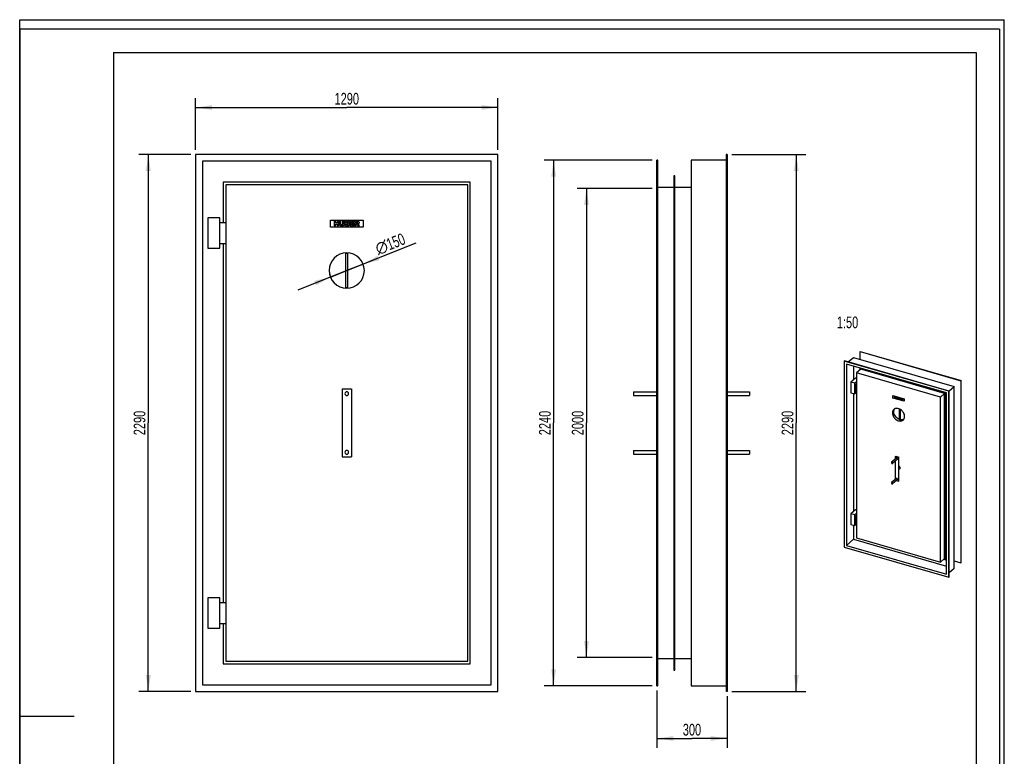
# Model space of a CAD drawing. Header units: millimetres. Extents: x 0 to 4200, y 0 to 5940.
# Tile 2 of 2: x 0 to 4200, y 2800 to 5940. Entities that reach past the tile are written whole.
import ezdxf

# ---------------------------------------------------------------- set-up
doc = ezdxf.new("R2010")
doc.units = ezdxf.units.MM
doc.header["$LTSCALE"] = 387.2
doc.layers.get('0').update_dxf_attribs({"linetype": 'CONTINUOUS'})
for name, color, linetype in [('005_AXIS', 7, 'CONTINUOUS'), ('007_CURVES', 7, 'CONTINUOUS'), ('050_DIMENSIONING', 7, 'CONTINUOUS'), ('053_NOTES', 7, 'CONTINUOUS')]:
    doc.layers.add(name, color=color, linetype=linetype)
doc.styles.get("Standard").update_dxf_attribs({"font": 'txt', "width": 0.7})
doc.styles.add('TEXTSTYLE_4', font='gdt')
doc.dimstyles.new('DIMSTYLE_1', dxfattribs={"dimtxt": 50, "dimasz": 70, "dimexe": 2, "dimexo": 1, "dimtad": 1, "dimdec": 1, "dimtxsty": 'Standard', "dimblk": '_FILLED', "dimblk1": '_FILLED', "dimblk2": '_FILLED', "dimcen": 0.09, "dimadec": 1, "dimazin": 2, "dimtp": 1.2, "dimtm": 1.2, "dimtfac": 1, "dimtdec": 1, "dimtofl": 0, "dimtmove": 0, "dimatfit": 3, "dimldrblk": '_FILLED', "dimfxl": 1, "dimtolj": 1, "dimarcsym": 0})
doc.dimstyles.new('DIMSTYLE_2', dxfattribs={"dimtxt": 50, "dimasz": 70, "dimexe": 2, "dimexo": 1, "dimtad": 1, "dimdec": 1, "dimtxsty": 'Standard', "dimblk": '_FILLED', "dimblk1": '_FILLED', "dimblk2": '_FILLED', "dimcen": 0.09, "dimadec": 1, "dimazin": 2, "dimtp": 2, "dimtm": 2, "dimtfac": 1, "dimtdec": 1, "dimtofl": 0, "dimtmove": 0, "dimatfit": 3, "dimldrblk": '_FILLED', "dimfxl": 1, "dimtolj": 1, "dimarcsym": 0})
doc.dimstyles.new('DIMSTYLE_3', dxfattribs={"dimtxt": 50, "dimasz": 70, "dimexe": 2, "dimexo": 1, "dimtad": 1, "dimdec": 1, "dimtxsty": 'Standard', "dimblk": '_FILLED', "dimblk1": '_FILLED', "dimblk2": '_FILLED', "dimcen": 0.09, "dimadec": 1, "dimazin": 2, "dimtp": 0.5, "dimtm": 0.5, "dimtfac": 1, "dimtdec": 1, "dimtofl": 0, "dimtmove": 0, "dimatfit": 3, "dimldrblk": '_FILLED', "dimfxl": 1, "dimtolj": 1, "dimarcsym": 0})
doc.dimstyles.new('DIMSTYLE_9', dxfattribs={"dimtxt": 50, "dimasz": 70, "dimexe": 2, "dimexo": 1, "dimtad": 1, "dimdec": 1, "dimtxsty": 'Standard', "dimblk": '_FILLED', "dimblk1": '_FILLED', "dimblk2": '_FILLED', "dimcen": 0.09, "dimadec": 1, "dimazin": 2, "dimtp": 0.5, "dimtm": 0.5, "dimtfac": 1, "dimtdec": 1, "dimtmove": 0, "dimatfit": 2, "dimldrblk": '_FILLED', "dimfxl": 1, "dimtolj": 1, "dimarcsym": 0})

# ---------------------------------------------------------------- blocks, each defined once
blk = doc.blocks.new('_FILLED')
at = {"color": 0, "linetype": 'ByBlock'}
blk.add_solid([(0, 0), (-1, 0.143), (-1, -0.143)], dxfattribs=at)
blk = doc.blocks.new('*D2')
at = {"layer": '050_DIMENSIONING', "color": 2, "linetype": 'Continuous', "transparency": 16777216}
for p, q in [((750.2, 5385.6), (750.2, 5605.6)), ((2040.2, 5385.6), (2040.2, 5605.6)), ((750.2, 5565.6), (1395.2, 5565.6)), ((2040.2, 5565.6), (1395.2, 5565.6))]:
    blk.add_line(p, q, dxfattribs=at)
at = {"layer": '050_DIMENSIONING', "color": 2, "linetype": 'Continuous', "transparency": 16777216, "xscale": 70, "yscale": 70, "zscale": 70, "rotation": 180}
blk.add_blockref('_FILLED', (750.2, 5565.6), dxfattribs=at)
at = {"layer": '050_DIMENSIONING', "color": 2, "linetype": 'Continuous', "transparency": 16777216, "xscale": 70, "yscale": 70, "zscale": 70}
blk.add_blockref('_FILLED', (2040.2, 5565.6), dxfattribs=at)
at = {"layer": '050_DIMENSIONING', "color": 2, "linetype": 'Continuous', "transparency": 16777216, "insert": (1395.2, 5628.1), "char_height": 50, "width": 219.643, "attachment_point": 2, "line_spacing_factor": 0.9}
blk.add_mtext('1290', dxfattribs=at)
blk = doc.blocks.new('*D3')
at = {"layer": '050_DIMENSIONING', "color": 2, "linetype": 'Continuous', "transparency": 16777216}
for p, q in [((730.2, 5365.6), (508.7, 5365.6)), ((548.7, 5365.6), (548.7, 4220.6)), ((548.7, 3075.6), (548.7, 4220.6)), ((730.2, 3075.6), (508.7, 3075.6))]:
    blk.add_line(p, q, dxfattribs=at)
at = {"layer": '050_DIMENSIONING', "color": 2, "linetype": 'Continuous', "transparency": 16777216, "xscale": 70, "yscale": 70, "zscale": 70}
for p, rotation in [((548.7, 5365.6), 90), ((548.7, 3075.6), 270)]:
    blk.add_blockref('_FILLED', p, dxfattribs=dict(at, rotation=rotation))
at = {"layer": '050_DIMENSIONING', "color": 2, "linetype": 'Continuous', "transparency": 16777216, "insert": (486.2, 4220.6), "char_height": 50, "width": 235.714, "attachment_point": 2, "rotation": 90, "line_spacing_factor": 0.9}
blk.add_mtext('2290', dxfattribs=at)
blk = doc.blocks.new('*D8')
at = {"layer": '050_DIMENSIONING', "color": 2, "linetype": 'Continuous', "transparency": 16777216}
for p, q in [((2697.7, 5220.6), (2377.7, 5220.6)), ((2417.7, 5220.6), (2417.7, 4220.6)), ((2417.7, 3220.6), (2417.7, 4220.6)), ((2697.7, 3220.6), (2377.7, 3220.6))]:
    blk.add_line(p, q, dxfattribs=at)
at = {"layer": '050_DIMENSIONING', "color": 2, "linetype": 'Continuous', "transparency": 16777216, "xscale": 70, "yscale": 70, "zscale": 70}
for p, rotation in [((2417.7, 5220.6), 90), ((2417.7, 3220.6), 270)]:
    blk.add_blockref('_FILLED', p, dxfattribs=dict(at, rotation=rotation))
at = {"layer": '050_DIMENSIONING', "color": 2, "linetype": 'Continuous', "transparency": 16777216, "insert": (2355.2, 4220.6), "char_height": 50, "width": 235.714, "attachment_point": 2, "rotation": 90, "line_spacing_factor": 0.9}
blk.add_mtext('2000', dxfattribs=at)
blk = doc.blocks.new('*D9')
at = {"layer": '050_DIMENSIONING', "color": 2, "linetype": 'Continuous', "transparency": 16777216}
for p, q in [((2717.7, 3080.6), (2717.7, 2835.6)), ((3017.7, 3055.6), (3017.7, 2835.6)), ((2717.7, 2875.6), (2867.7, 2875.6)), ((3017.7, 2875.6), (2867.7, 2875.6))]:
    blk.add_line(p, q, dxfattribs=at)
at = {"layer": '050_DIMENSIONING', "color": 2, "linetype": 'Continuous', "transparency": 16777216, "xscale": 70, "yscale": 70, "zscale": 70, "rotation": 180}
blk.add_blockref('_FILLED', (2717.7, 2875.6), dxfattribs=at)
at = {"layer": '050_DIMENSIONING', "color": 2, "linetype": 'Continuous', "transparency": 16777216, "xscale": 70, "yscale": 70, "zscale": 70}
blk.add_blockref('_FILLED', (3017.7, 2875.6), dxfattribs=at)
at = {"layer": '050_DIMENSIONING', "color": 2, "linetype": 'Continuous', "transparency": 16777216, "insert": (2867.7, 2938.1), "char_height": 50, "width": 171.429, "attachment_point": 2, "line_spacing_factor": 0.9}
blk.add_mtext('300', dxfattribs=at)
blk = doc.blocks.new('*D19')
at = {"layer": '050_DIMENSIONING', "color": 2, "linetype": 'Continuous', "transparency": 16777216}
for p, q in [((1395.2, 4870.6), (1691.8, 4988.6)), ((1464.9, 4898.3), (1395.2, 4870.6)), ((1464.9, 4898.3), (1464.9, 4898.3)), ((1395.2, 4870.6), (1186.1, 4787.5)), ((1325.5, 4842.9), (1395.2, 4870.6)), ((1325.5, 4842.9), (1325.5, 4842.9))]:
    blk.add_line(p, q, dxfattribs=at)
at = {"layer": '050_DIMENSIONING', "color": 2, "linetype": 'Continuous', "transparency": 16777216, "xscale": 70, "yscale": 70, "zscale": 70}
for p, rotation in [((1464.9, 4898.3), 201.6756412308), ((1325.5, 4842.9), 21.6763247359)]:
    blk.add_blockref('_FILLED', p, dxfattribs=dict(at, rotation=rotation))
at = {"layer": '050_DIMENSIONING', "color": 2, "linetype": 'Continuous', "transparency": 16777216, "insert": (1510.5, 4983.8), "char_height": 50, "width": 255.357, "attachment_point": 1, "rotation": 21.6773, "line_spacing_factor": 0.9, "style": 'TEXTSTYLE_4'}
blk.add_mtext('{\\fgdt;n}\\ftxt;{\\W0.7;150}', dxfattribs=at)
blk = doc.blocks.new('*D20')
at = {"layer": '050_DIMENSIONING', "color": 2, "linetype": 'Continuous', "transparency": 16777216}
for p, q in [((2697.7, 5340.6), (2237.7, 5340.6)), ((2277.7, 5340.6), (2277.7, 4220.6)), ((2277.7, 3100.6), (2277.7, 4220.6)), ((2697.7, 3100.6), (2237.7, 3100.6))]:
    blk.add_line(p, q, dxfattribs=at)
at = {"layer": '050_DIMENSIONING', "color": 2, "linetype": 'Continuous', "transparency": 16777216, "xscale": 70, "yscale": 70, "zscale": 70}
for p, rotation in [((2277.7, 5340.6), 90), ((2277.7, 3100.6), 270)]:
    blk.add_blockref('_FILLED', p, dxfattribs=dict(at, rotation=rotation))
at = {"layer": '050_DIMENSIONING', "color": 2, "linetype": 'Continuous', "transparency": 16777216, "insert": (2215.2, 4220.6), "char_height": 50, "width": 235.714, "attachment_point": 2, "rotation": 90, "line_spacing_factor": 0.9}
blk.add_mtext('2240', dxfattribs=at)
blk = doc.blocks.new('*D21')
at = {"layer": '050_DIMENSIONING', "color": 2, "linetype": 'Continuous', "transparency": 16777216}
for p, q in [((3037.7, 5365.6), (3352.7, 5365.6)), ((3312.7, 5365.6), (3312.7, 4220.6)), ((3312.7, 3075.6), (3312.7, 4220.6)), ((3037.7, 3075.6), (3352.7, 3075.6))]:
    blk.add_line(p, q, dxfattribs=at)
at = {"layer": '050_DIMENSIONING', "color": 2, "linetype": 'Continuous', "transparency": 16777216, "xscale": 70, "yscale": 70, "zscale": 70}
for p, rotation in [((3312.7, 5365.6), 90), ((3312.7, 3075.6), 270)]:
    blk.add_blockref('_FILLED', p, dxfattribs=dict(at, rotation=rotation))
at = {"layer": '050_DIMENSIONING', "color": 2, "linetype": 'Continuous', "transparency": 16777216, "insert": (3250.2, 4220.6), "char_height": 50, "width": 235.714, "attachment_point": 2, "rotation": 90, "line_spacing_factor": 0.9}
blk.add_mtext('2290', dxfattribs=at)

msp = doc.modelspace()

# ---------------------------------------------------------------- linework, layer by layer
at = {"color": 7, "linetype": 'Continuous'}
for p, q in [((0, 5940), (4200, 5940)), ((0, 0), (0, 5940)), ((0, 5940), (4200, 5940)), ((0, 0), (0, 5940)), ((4200, 0), (4200, 5940)), ((4200, 0), (4200, 5940)), ((750.16, 5365.65), (750.16, 3075.65)), ((2040.16, 5365.65), (750.16, 5365.65)), ((779.16, 5336.65), (779.16, 3104.65)), ((2011.16, 5336.65), (779.16, 5336.65)), ((2011.16, 3104.65), (2011.16, 5336.65)), ((2040.16, 3075.65), (2040.16, 5365.65)), ((2717.67, 3100.65), (2717.67, 5340.65)), ((2721.67, 5340.65), (2717.67, 5340.65)), ((2721.67, 3100.65), (2721.67, 5340.65)), ((3013.67, 5340.65), (2863.67, 5340.65)), ((2863.67, 5340.65), (2863.67, 3100.65)), ((3017.67, 5365.65), (3013.67, 5365.65)), ((3013.67, 5365.65), (3013.67, 3075.65)), ((3017.67, 5365.65), (3017.67, 3075.65)), ((2794.67, 5274.65), (2790.67, 5274.65)), ((2790.67, 5274.65), (2790.67, 3166.65)), ((2794.67, 3166.65), (2794.67, 5274.65)), ((868.16, 5247.65), (868.16, 5075.65)), ((1922.16, 5247.65), (868.16, 5247.65)), ((879.16, 5236.65), (879.16, 3204.65)), ((1911.16, 5236.65), (879.16, 5236.65)), ((1911.16, 3204.65), (1911.16, 5236.65)), ((1922.16, 3193.65), (1922.16, 5247.65)), ((2790.67, 5224.65), (2721.67, 5224.65)), ((2863.67, 5224.65), (2794.67, 5224.65)), ((803.16, 5095.65), (803.16, 4965.65)), ((853.16, 5095.65), (803.16, 5095.65)), ((853.16, 4965.65), (853.16, 5095.65)), ((853.16, 5075.65), (879.16, 5075.65)), ((803.16, 4965.65), (853.16, 4965.65)), ((853.16, 4985.65), (879.16, 4985.65)), ((868.16, 4985.65), (868.16, 3455.65)), ((1400.16, 4943.15), (1390.16, 4943.15)), ((1390.16, 4943.15), (1390.16, 4798.15)), ((1400.16, 4798.15), (1400.16, 4943.15)), ((1390.16, 4798.15), (1400.16, 4798.15)), ((3534.1, 4480.93), (3556.6, 4500.41)), ((3556.6, 4500.41), (3986.15, 4376.41)), ((3585, 4525.01), (3585.8, 4525.7)), ((3585, 4492.22), (3585, 4525.01)), ((3585, 4525.01), (4014.55, 4401.01)), ((3585.8, 4525.7), (4015.35, 4401.7)), ((3517.14, 4484.9), (3517.94, 4485.59)), ((3517.14, 4484.9), (3517.14, 3691.62)), ((3964.01, 4355.9), (3517.14, 4484.9)), ((3964.81, 4356.59), (3517.94, 4485.59)), ((3953.97, 4348.75), (3527.19, 4471.95)), ((3527.19, 4471.95), (3527.19, 3698.77)), ((3557.19, 4463.29), (3557.19, 4404.85)), ((3584.72, 4455.35), (3584.02, 4454.74)), ((3584.02, 4454.74), (3584.02, 4446.53)), ((3949.14, 4349.34), (3584.02, 4454.74)), ((3565.5, 4412.05), (3545.5, 4394.73)), ((3570.03, 4410.74), (3565.5, 4412.05)), ((3587.83, 4449.83), (3570.03, 4434.41)), ((3570.03, 4434.41), (3570.03, 3730.51)), ((3927.53, 4331.21), (3570.03, 4434.41)), ((3945.33, 4346.63), (3587.83, 4449.83)), ((3545.5, 4394.73), (3545.5, 4349.7)), ((3562.82, 4389.73), (3545.5, 4394.73)), ((3570.03, 4395.97), (3562.82, 4389.73)), ((3562.82, 4344.7), (3562.82, 4389.73)), ((3570.03, 4389.04), (3563.82, 4383.67)), ((3563.82, 4383.67), (3563.82, 4352.49)), ((3563.82, 4383.67), (3570.03, 4381.88)), ((3963.65, 4356.93), (3986.15, 4376.41)), ((3986.15, 3600.46), (3986.15, 4376.41)), ((4014.55, 4401.01), (4015.35, 4401.7)), ((4014.55, 4401.01), (4014.55, 3625.05)), ((4015.35, 3625.74), (4015.35, 4401.7)), ((1375.16, 4365.65), (1415.16, 4365.65)), ((1375.16, 4365.65), (1375.16, 4075.65)), ((1415.16, 4365.65), (1415.16, 4075.65)), ((3545.5, 4349.7), (3562.82, 4344.7)), ((3557.19, 4346.32), (3557.19, 3843.67)), ((3569.82, 4350.76), (3562.82, 4344.7)), ((3563.82, 4352.49), (3570.03, 4350.7)), ((3945.33, 4346.63), (3927.53, 4331.21)), ((3927.53, 3627.31), (3927.53, 4331.21)), ((3945.33, 3642.72), (3945.33, 4346.63)), ((3949.84, 4349.95), (3949.14, 4349.34)), ((3949.14, 3637.81), (3949.14, 4349.34)), ((3953.14, 3641.28), (3953.14, 4348.99)), ((3953.97, 3575.57), (3953.97, 4348.75)), ((3964.01, 4355.9), (3964.81, 4356.59)), ((3964.01, 3562.62), (3964.01, 4355.9)), ((3964.81, 3563.31), (3964.81, 4356.59)), ((3752.05, 4280.86), (3752.05, 4235.74)), ((3755.51, 4234.74), (3755.51, 4279.18)), ((3756.51, 4235.61), (3756.51, 4278.6)), ((3752.05, 4235.74), (3755.51, 4234.74)), ((3756.51, 4235.61), (3755.51, 4234.74)), ((1375.16, 4075.65), (1415.16, 4075.65)), ((3736.65, 4078.59), (3734.65, 4076.86)), ((3734.65, 4076.86), (3734.65, 4066.16)), ((3734.65, 4076.86), (3748.51, 4072.86)), ((3736.65, 4078.59), (3750.51, 4074.59)), ((3750.51, 4074.59), (3748.51, 4072.86)), ((3750.51, 4024.36), (3750.51, 4074.59)), ((3734.65, 4057.69), (3734.65, 3979.56)), ((3748.51, 4072.86), (3748.51, 3972.4)), ((3750.51, 3974.13), (3750.51, 4024.36)), ((3739.24, 3975.07), (3748.51, 3972.4)), ((3748.51, 3972.4), (3750.51, 3974.13)), ((3565.5, 3850.87), (3545.5, 3833.55)), ((3545.5, 3833.55), (3545.5, 3788.51)), ((3562.82, 3828.55), (3545.5, 3833.55)), ((3570.03, 3834.79), (3562.82, 3828.55)), ((3562.82, 3783.51), (3562.82, 3828.55)), ((3570.03, 3827.86), (3563.82, 3822.48)), ((3563.82, 3822.48), (3563.82, 3791.31)), ((3563.82, 3822.48), (3570.03, 3820.69)), ((3570.03, 3849.56), (3565.5, 3850.87)), ((3545.5, 3788.51), (3562.82, 3783.51)), ((3557.19, 3785.14), (3557.19, 3724.75)), ((3569.82, 3789.57), (3562.82, 3783.51)), ((3563.82, 3791.31), (3570.03, 3789.51)), ((3527.19, 3698.77), (3557.19, 3724.75)), ((3527.19, 3698.77), (3953.97, 3575.57)), ((3557.19, 3724.75), (3953.97, 3610.21)), ((3570.03, 3730.51), (3927.53, 3627.31)), ((3517.14, 3691.62), (3964.01, 3562.62)), ((3945.33, 3642.72), (3927.53, 3627.31)), ((3942.03, 3639.87), (3949.14, 3637.81)), ((3953.14, 3641.28), (3949.14, 3637.81)), ((3986.15, 3633.25), (4014.55, 3625.05)), ((4015.35, 3625.74), (4014.55, 3625.05)), ((3986.15, 3600.46), (3964.81, 3581.97)), ((3964.01, 3562.62), (3964.81, 3563.31)), ((803.16, 3475.65), (803.16, 3345.65)), ((853.16, 3475.65), (803.16, 3475.65)), ((853.16, 3345.65), (853.16, 3475.65)), ((853.16, 3455.65), (879.16, 3455.65)), ((853.16, 3365.65), (879.16, 3365.65)), ((868.16, 3365.65), (868.16, 3193.65)), ((803.16, 3345.65), (853.16, 3345.65)), ((868.16, 3193.65), (1922.16, 3193.65)), ((879.16, 3204.65), (1911.16, 3204.65)), ((2721.67, 3216.65), (2790.67, 3216.65)), ((2794.67, 3216.65), (2863.67, 3216.65)), ((2790.67, 3166.65), (2794.67, 3166.65)), ((750.16, 3075.65), (2040.16, 3075.65)), ((779.16, 3104.65), (2011.16, 3104.65)), ((2717.67, 3100.65), (2721.67, 3100.65)), ((2863.67, 3100.65), (3013.67, 3100.65)), ((3017.67, 3075.65), (3013.67, 3075.65))]:
    msp.add_line(p, q, dxfattribs=at)
at = {"color": 3, "linetype": 'Continuous'}
for p, q in [((0, 5900), (0, 2970)), ((4180, 5900), (0, 5900)), ((4180, 5900), (4180, 0)), ((0, 2970), (0, 0)), ((0, 2970), (232, 2970))]:
    msp.add_line(p, q, dxfattribs=at)
at = {"color": 5, "linetype": 'Continuous'}
for p, q in [((400, 5800), (4080, 5800)), ((400, 5800), (400, 100)), ((4080, 5800), (4080, 100))]:
    msp.add_line(p, q, dxfattribs=at)
at = {"layer": '005_AXIS', "color": 7, "linetype": 'Continuous'}
for p, q in [((2617.67, 4353.65), (2617.67, 4345.65)), ((2617.67, 4353.65), (2717.67, 4353.65)), ((2617.67, 4345.65), (2617.67, 4337.65)), ((2617.67, 4337.65), (2717.67, 4337.65)), ((3017.67, 4353.65), (3112.67, 4353.65)), ((3017.67, 4337.65), (3112.67, 4337.65)), ((3112.67, 4353.65), (3112.67, 4345.65)), ((3112.67, 4345.65), (3112.67, 4337.65)), ((2617.67, 4103.65), (2617.67, 4095.65)), ((2617.67, 4103.65), (2717.67, 4103.65)), ((2617.67, 4095.65), (2617.67, 4087.65)), ((2617.67, 4087.65), (2717.67, 4087.65)), ((3017.67, 4103.65), (3112.67, 4103.65)), ((3017.67, 4087.65), (3112.67, 4087.65)), ((3112.67, 4103.65), (3112.67, 4095.65)), ((3112.67, 4095.65), (3112.67, 4087.65)), ((3739.48, 4070.35), (3719.48, 4053.03)), ((3743.67, 4065.51), (3723.67, 4048.19)), ((3754.01, 4024.81), (3750.51, 4021.78)), ((3739.48, 3983.74), (3719.48, 3966.42)), ((3743.67, 3978.91), (3723.67, 3961.59))]:
    msp.add_line(p, q, dxfattribs=at)
for centre, radius, start, end in [((1395.16, 4870.65), 75, 0, 180), ((1395.16, 4870.65), 75, 180, 360), ((1395.16, 4345.65), 8, 0, 180), ((1395.16, 4345.65), 8, 180, 360), ((1395.16, 4095.65), 8, 0, 180), ((1395.16, 4095.65), 8, 180, 360)]:
    msp.add_arc(centre, radius, start, end, dxfattribs=at)
for points, knots in [([(3729.14, 4278.71), (3728.12, 4277.83), (3726.28, 4275.8), (3724.27, 4272.14), (3723.05, 4267.98), (3722.8, 4265.03), (3722.8, 4263.53)], [0, 0, 0, 0, 0.2374169, 0.4804567, 0.7336977, 1, 1, 1, 1]), ([(3722.8, 4263.53), (3722.8, 4260.8), (3723.69, 4255.13), (3726.58, 4248.51), (3729.86, 4243.54), (3733.73, 4238.92), (3739.4, 4234.09), (3747.07, 4230.2), (3754.96, 4228.59), (3761.3, 4229.37), (3765.66, 4231.27), (3767.56, 4232.61), (3768.42, 4233.35)], [0, 0, 0, 0, 0.1246324, 0.2578952, 0.3266177, 0.3957887, 0.5324903, 0.6630975, 0.7841233, 0.8950987, 0.9480002, 1, 1, 1, 1]), ([(3728.8, 4268.73), (3728.8, 4270.95), (3729.35, 4275.28), (3731.23, 4279.26), (3732.44, 4280.94)], [0, 0, 0, 0, 0.5173906, 1, 1, 1, 1]), ([(3752.05, 4236.18), (3748.78, 4237.46), (3742.54, 4241.19), (3735.11, 4249.08), (3730.12, 4258.49), (3728.8, 4265.41), (3728.8, 4268.73)], [0, 0, 0, 0, 0.2497627, 0.5091789, 0.7635344, 1, 1, 1, 1]), ([(3774.76, 4248.53), (3774.76, 4251.26), (3773.87, 4256.93), (3770.97, 4263.55), (3767.7, 4268.52), (3763.83, 4273.14), (3758.16, 4277.97), (3750.49, 4281.85), (3742.6, 4283.47), (3736.26, 4282.69), (3731.9, 4280.78), (3730, 4279.45), (3729.14, 4278.71)], [0, 0, 0, 0, 0.1246324, 0.2578952, 0.3266177, 0.3957887, 0.5324903, 0.6630975, 0.7841233, 0.8950987, 0.9480002, 1, 1, 1, 1]), ([(3768.42, 4233.35), (3769.43, 4234.23), (3771.27, 4236.26), (3773.29, 4239.92), (3774.5, 4244.08), (3774.76, 4247.03), (3774.76, 4248.53)], [0, 0, 0, 0, 0.2374169, 0.4804567, 0.7336977, 1, 1, 1, 1]), ([(3771.1, 4236.3), (3770.01, 4235.74), (3767.66, 4234.81), (3762.49, 4233.9), (3758.42, 4234.31), (3755.78, 4234.97)], [0, 0, 0, 0, 0.2354932, 0.479531, 1, 1, 1, 1]), ([(3719.48, 4053.03), (3719.27, 4052.84), (3718.91, 4052.33), (3718.81, 4051.72), (3718.81, 4051.41)], [0, 0, 0, 0, 0.4799991, 1, 1, 1, 1]), ([(3718.81, 4051.41), (3718.81, 4050.81), (3719.2, 4049.57), (3720.29, 4048.41), (3721.39, 4047.85), (3722.24, 4047.68), (3723.03, 4047.78), (3723.49, 4048.03), (3723.67, 4048.19)], [0, 0, 0, 0, 0.2569339, 0.5308001, 0.6620245, 0.7836221, 0.8951219, 1, 1, 1, 1]), ([(3724.35, 4049.81), (3724.35, 4050.41), (3723.95, 4051.64), (3722.86, 4052.8), (3721.76, 4053.36), (3720.92, 4053.53), (3720.12, 4053.44), (3719.67, 4053.19), (3719.48, 4053.03)], [0, 0, 0, 0, 0.2569339, 0.5308001, 0.6620245, 0.7836221, 0.8951219, 1, 1, 1, 1]), ([(3723.67, 4048.19), (3723.89, 4048.38), (3724.25, 4048.89), (3724.35, 4049.5), (3724.35, 4049.81)], [0, 0, 0, 0, 0.4799991, 1, 1, 1, 1]), ([(3744.35, 4067.13), (3744.35, 4067.73), (3743.95, 4068.96), (3742.86, 4070.12), (3741.76, 4070.68), (3740.92, 4070.85), (3740.12, 4070.76), (3739.67, 4070.51), (3739.48, 4070.35)], [0, 0, 0, 0, 0.2569339, 0.5308001, 0.6620245, 0.7836221, 0.8951219, 1, 1, 1, 1]), ([(3743.67, 4065.51), (3743.89, 4065.7), (3744.25, 4066.21), (3744.35, 4066.82), (3744.35, 4067.13)], [0, 0, 0, 0, 0.4799991, 1, 1, 1, 1]), ([(3755.71, 4028.86), (3755.71, 4030.49), (3754.55, 4033.84), (3752.02, 4036.25), (3750.51, 4037.07)], [0, 0, 0, 0, 0.486271, 1, 1, 1, 1]), ([(3754.01, 4024.81), (3754.56, 4025.29), (3755.45, 4026.56), (3755.71, 4028.08), (3755.71, 4028.86)], [0, 0, 0, 0, 0.4799991, 1, 1, 1, 1]), ([(3719.48, 3966.42), (3719.27, 3966.24), (3718.91, 3965.72), (3718.81, 3965.12), (3718.81, 3964.81)], [0, 0, 0, 0, 0.4799991, 1, 1, 1, 1]), ([(3718.81, 3964.81), (3718.81, 3964.21), (3719.2, 3962.97), (3720.29, 3961.81), (3721.39, 3961.25), (3722.24, 3961.08), (3723.03, 3961.17), (3723.49, 3961.43), (3723.67, 3961.59)], [0, 0, 0, 0, 0.2569339, 0.5308001, 0.6620245, 0.7836221, 0.8951219, 1, 1, 1, 1]), ([(3724.35, 3963.21), (3724.35, 3963.8), (3723.95, 3965.04), (3722.86, 3966.2), (3721.76, 3966.76), (3720.92, 3966.93), (3720.12, 3966.84), (3719.67, 3966.58), (3719.48, 3966.42)], [0, 0, 0, 0, 0.2569339, 0.5308001, 0.6620245, 0.7836221, 0.8951219, 1, 1, 1, 1]), ([(3723.67, 3961.59), (3723.89, 3961.77), (3724.25, 3962.29), (3724.35, 3962.89), (3724.35, 3963.21)], [0, 0, 0, 0, 0.4799991, 1, 1, 1, 1]), ([(3744.35, 3980.53), (3744.35, 3981.12), (3743.95, 3982.36), (3742.86, 3983.52), (3741.76, 3984.08), (3740.92, 3984.25), (3740.12, 3984.16), (3739.67, 3983.9), (3739.48, 3983.74)], [0, 0, 0, 0, 0.2569339, 0.5308001, 0.6620245, 0.7836221, 0.8951219, 1, 1, 1, 1]), ([(3743.67, 3978.91), (3743.89, 3979.09), (3744.25, 3979.61), (3744.35, 3980.21), (3744.35, 3980.53)], [0, 0, 0, 0, 0.4799991, 1, 1, 1, 1])]:
    msp.add_open_spline(points, degree=3, knots=knots, dxfattribs=at)
at = {"layer": '007_CURVES', "color": 4, "linetype": 'Continuous'}
for p, q in [((1325.16, 5085.65), (1465.16, 5085.65)), ((1325.16, 5055.65), (1325.16, 5085.65)), ((1465.16, 5085.65), (1465.16, 5055.65)), ((1465.16, 5055.65), (1325.16, 5055.65)), ((1341.07, 5080.65), (1341.07, 5060.65)), ((1347.25, 5080.65), (1341.07, 5080.65)), ((1341.07, 5060.65), (1347.25, 5060.65)), ((1347.25, 5073.65), (1347.25, 5080.65)), ((1354, 5073.65), (1347.25, 5073.65)), ((1347.25, 5060.65), (1347.25, 5068.74)), ((1347.25, 5068.74), (1354, 5068.74)), ((1360.21, 5080.65), (1354, 5080.65)), ((1354, 5080.65), (1354, 5073.65)), ((1354, 5068.74), (1354, 5060.65)), ((1354, 5060.65), (1360.21, 5060.65)), ((1360.21, 5060.65), (1360.21, 5080.65)), ((1370.49, 5080.65), (1364.33, 5080.65)), ((1364.33, 5080.65), (1364.33, 5068.72)), ((1370.49, 5068.44), (1370.49, 5080.65)), ((1377.33, 5080.65), (1377.33, 5068.44)), ((1383.49, 5080.65), (1377.33, 5080.65)), ((1383.49, 5068.72), (1383.49, 5080.65)), ((1387.6, 5080.65), (1387.6, 5060.65)), ((1399.17, 5080.65), (1387.6, 5080.65)), ((1387.6, 5060.65), (1398.27, 5060.65)), ((1393.84, 5072.8), (1393.84, 5076.59)), ((1393.84, 5076.59), (1396.56, 5076.59)), ((1396.52, 5072.8), (1393.84, 5072.8)), ((1393.84, 5064.94), (1393.84, 5068.99)), ((1393.84, 5068.99), (1396.97, 5068.99)), ((1396.99, 5064.94), (1393.84, 5064.94)), ((1409.31, 5080.65), (1409.31, 5060.65)), ((1425.87, 5080.65), (1409.31, 5080.65)), ((1409.31, 5060.65), (1426.17, 5060.65)), ((1415.5, 5073.2), (1415.5, 5076.38)), ((1415.5, 5076.38), (1425.87, 5076.38)), ((1425.12, 5073.2), (1415.5, 5073.2)), ((1415.5, 5065.17), (1415.5, 5069.12)), ((1415.5, 5069.12), (1425.12, 5069.12)), ((1426.17, 5065.17), (1415.5, 5065.17)), ((1425.12, 5069.12), (1425.12, 5073.2)), ((1425.87, 5076.38), (1425.87, 5080.65)), ((1426.17, 5060.65), (1426.17, 5065.17)), ((1439.88, 5080.65), (1429.58, 5080.65)), ((1429.58, 5080.65), (1429.58, 5060.65)), ((1429.58, 5060.65), (1435.79, 5060.65)), ((1435.79, 5072.54), (1435.79, 5076.61)), ((1435.79, 5076.61), (1438.5, 5076.61)), ((1438.39, 5072.54), (1435.79, 5072.54)), ((1435.79, 5060.65), (1435.79, 5068.76)), ((1435.79, 5068.76), (1436.33, 5068.76)), ((1438.97, 5066.76), (1442.27, 5060.65)), ((1442.27, 5060.65), (1449.25, 5060.65)), ((1449.25, 5060.65), (1446.25, 5066.43)), ((3724.53, 4337.51), (3773.03, 4323.51)), ((3724.53, 4327.11), (3724.53, 4337.51)), ((3773.03, 4313.11), (3724.53, 4327.11)), ((3730.04, 4334.18), (3730.04, 4327.26)), ((3732.18, 4333.57), (3730.04, 4334.18)), ((3730.04, 4327.26), (3732.18, 4326.64)), ((3732.18, 4331.14), (3732.18, 4333.57)), ((3734.52, 4330.47), (3732.18, 4331.14)), ((3732.18, 4326.64), (3732.18, 4329.44)), ((3732.18, 4329.44), (3734.52, 4328.77)), ((3736.67, 4332.27), (3734.52, 4332.89)), ((3734.52, 4332.89), (3734.52, 4330.47)), ((3734.52, 4328.77), (3734.52, 4325.96)), ((3736.67, 4325.34), (3736.67, 4332.27)), ((3740.23, 4331.24), (3738.1, 4331.86)), ((3738.1, 4331.86), (3738.1, 4327.73)), ((3740.23, 4327.01), (3740.23, 4331.24)), ((3742.6, 4330.56), (3742.6, 4326.33)), ((3744.74, 4329.94), (3742.6, 4330.56)), ((3744.74, 4325.81), (3744.74, 4329.94)), ((3746.16, 4329.53), (3746.16, 4322.6)), ((3750.17, 4328.37), (3746.16, 4329.53)), ((3748.32, 4326.19), (3748.32, 4327.5)), ((3748.32, 4327.5), (3749.26, 4327.23)), ((3749.25, 4325.92), (3748.32, 4326.19)), ((3753.68, 4327.36), (3753.68, 4320.43)), ((3759.42, 4325.7), (3753.68, 4327.36)), ((3734.52, 4325.96), (3736.67, 4325.34)), ((3746.16, 4322.6), (3749.86, 4321.54)), ((3748.32, 4323.47), (3748.32, 4324.87)), ((3748.32, 4324.87), (3749.41, 4324.56)), ((3749.41, 4323.15), (3748.32, 4323.47)), ((3753.68, 4320.43), (3759.52, 4318.75)), ((3755.82, 4324.16), (3755.82, 4325.26)), ((3755.82, 4325.26), (3759.42, 4324.22)), ((3759.16, 4323.2), (3755.82, 4324.16)), ((3755.82, 4321.38), (3755.82, 4322.75)), ((3755.82, 4322.75), (3759.16, 4321.79)), ((3759.52, 4320.31), (3755.82, 4321.38)), ((3759.16, 4321.79), (3759.16, 4323.2)), ((3759.42, 4324.22), (3759.42, 4325.7)), ((3759.52, 4318.75), (3759.52, 4320.31)), ((3764.27, 4324.3), (3760.7, 4325.33)), ((3760.7, 4325.33), (3760.7, 4318.4)), ((3760.7, 4318.4), (3762.85, 4317.78)), ((3762.85, 4321.91), (3762.85, 4323.31)), ((3762.85, 4323.31), (3763.79, 4323.04)), ((3763.75, 4321.64), (3762.85, 4321.91)), ((3762.85, 4317.78), (3762.85, 4320.6)), ((3762.85, 4320.6), (3763.04, 4320.54)), ((3763.95, 4319.58), (3765.1, 4317.14)), ((3765.1, 4317.14), (3767.52, 4316.44)), ((3767.52, 4316.44), (3766.48, 4318.74)), ((3773.03, 4323.51), (3773.03, 4313.11))]:
    msp.add_line(p, q, dxfattribs=at)
for points in [[(1364.9, 5065.34), (1364.52, 5066.62), (1364.33, 5067.74), (1364.33, 5068.72)], [(1366.21, 5063.04), (1365.57, 5063.78), (1365.13, 5064.55), (1364.9, 5065.34)], [(1368.34, 5061.31), (1367.56, 5061.72), (1366.85, 5062.3), (1366.21, 5063.04)], [(1371.22, 5060.51), (1370.07, 5060.65), (1369.1, 5060.9), (1368.34, 5061.31)], [(1370.49, 5068.44), (1370.49, 5067.34), (1370.79, 5066.5), (1371.39, 5065.88)], [(1374.41, 5060.3), (1373.43, 5060.3), (1372.36, 5060.37), (1371.22, 5060.51)], [(1371.39, 5065.88), (1371.99, 5065.27), (1372.84, 5064.97), (1373.92, 5064.97)], [(1373.92, 5064.97), (1374.98, 5064.97), (1375.81, 5065.27), (1376.41, 5065.87)], [(1378.73, 5060.97), (1377.53, 5060.54), (1376.09, 5060.3), (1374.41, 5060.3)], [(1376.41, 5065.87), (1377.01, 5066.47), (1377.33, 5067.33), (1377.33, 5068.44)], [(1381.2, 5062.62), (1380.41, 5061.83), (1379.59, 5061.29), (1378.73, 5060.97)], [(1382.94, 5065.38), (1382.57, 5064.33), (1381.99, 5063.41), (1381.2, 5062.62)], [(1383.49, 5068.72), (1383.49, 5067.54), (1383.3, 5066.43), (1382.94, 5065.38)], [(1396.52, 5072.8), (1397.48, 5072.8), (1398.15, 5072.96), (1398.53, 5073.29)], [(1398.53, 5076.1), (1398.15, 5076.43), (1397.49, 5076.59), (1396.56, 5076.59)], [(1399.24, 5068.45), (1398.8, 5068.8), (1398.05, 5068.99), (1396.97, 5068.99)], [(1396.99, 5064.94), (1398.05, 5064.94), (1398.8, 5065.12), (1399.24, 5065.5)], [(1401.04, 5060.92), (1399.65, 5060.73), (1398.72, 5060.65), (1398.27, 5060.65)], [(1399.1, 5074.74), (1399.1, 5075.31), (1398.91, 5075.78), (1398.53, 5076.1)], [(1398.53, 5073.29), (1398.91, 5073.62), (1399.1, 5074.11), (1399.1, 5074.74)], [(1399.17, 5080.65), (1401.09, 5080.65), (1402.57, 5080.17), (1403.6, 5079.21)], [(1399.89, 5067.03), (1399.89, 5067.62), (1399.67, 5068.09), (1399.24, 5068.45)], [(1399.24, 5065.5), (1399.67, 5065.88), (1399.89, 5066.39), (1399.89, 5067.03)], [(1403.39, 5061.57), (1402.87, 5061.27), (1402.08, 5061.05), (1401.04, 5060.92)], [(1404.06, 5072.62), (1403.56, 5072.05), (1402.84, 5071.61), (1401.9, 5071.29)], [(1401.9, 5071.29), (1403.33, 5070.93), (1404.38, 5070.35), (1405.06, 5069.5)], [(1405.36, 5063.54), (1404.87, 5062.71), (1404.22, 5062.05), (1403.39, 5061.57)], [(1403.6, 5079.21), (1404.64, 5078.26), (1405.16, 5077.07), (1405.16, 5075.67)], [(1405.16, 5075.67), (1405.16, 5074.48), (1404.79, 5073.47), (1404.06, 5072.62)], [(1405.06, 5069.5), (1405.75, 5068.65), (1406.09, 5067.6), (1406.09, 5066.33)], [(1406.09, 5066.33), (1406.09, 5065.3), (1405.84, 5064.36), (1405.36, 5063.54)], [(1437.84, 5068.29), (1437.4, 5068.6), (1436.89, 5068.76), (1436.33, 5068.76)], [(1438.97, 5066.76), (1438.54, 5067.55), (1438.17, 5068.05), (1437.84, 5068.29)], [(1438.39, 5072.54), (1438.67, 5072.54), (1439.21, 5072.62), (1440.03, 5072.81)], [(1440.8, 5076.08), (1440.4, 5076.43), (1439.62, 5076.61), (1438.5, 5076.61)], [(1439.88, 5080.65), (1441.79, 5080.65), (1443.25, 5080.48), (1444.26, 5080.15)], [(1440.03, 5072.81), (1440.44, 5072.9), (1440.77, 5073.1), (1441.03, 5073.44)], [(1441.42, 5074.6), (1441.42, 5075.24), (1441.22, 5075.73), (1440.8, 5076.08)], [(1441.03, 5073.44), (1441.28, 5073.77), (1441.42, 5074.17), (1441.42, 5074.6)], [(1444.96, 5070.25), (1444.44, 5069.94), (1443.71, 5069.68), (1442.79, 5069.47)], [(1442.79, 5069.47), (1443.52, 5069.21), (1444.07, 5068.97), (1444.4, 5068.73)], [(1444.26, 5080.15), (1445.27, 5079.83), (1446.07, 5079.21), (1446.7, 5078.32)], [(1444.4, 5068.73), (1444.63, 5068.56), (1444.95, 5068.22), (1445.39, 5067.67)], [(1446.91, 5072.21), (1446.44, 5071.41), (1445.79, 5070.75), (1444.96, 5070.25)], [(1445.39, 5067.67), (1445.81, 5067.14), (1446.1, 5066.73), (1446.25, 5066.43)], [(1446.7, 5078.32), (1447.31, 5077.44), (1447.63, 5076.36), (1447.63, 5075.09)], [(1447.63, 5075.09), (1447.63, 5073.97), (1447.38, 5073.02), (1446.91, 5072.21)], [(3738.29, 4326.5), (3738.16, 4326.98), (3738.1, 4327.39), (3738.1, 4327.73)], [(3738.75, 4325.57), (3738.53, 4325.89), (3738.38, 4326.2), (3738.29, 4326.5)], [(3740.23, 4327.01), (3740.23, 4326.63), (3740.34, 4326.31), (3740.54, 4326.04)], [(3740.54, 4326.04), (3740.75, 4325.77), (3741.05, 4325.58), (3741.42, 4325.47)], [(3742.28, 4325.53), (3742.49, 4325.68), (3742.6, 4325.95), (3742.6, 4326.33)], [(3749.94, 4326.86), (3749.81, 4327.02), (3749.59, 4327.14), (3749.26, 4327.23)], [(3750.14, 4326.33), (3750.14, 4326.53), (3750.08, 4326.71), (3749.94, 4326.86)], [(3749.94, 4325.89), (3750.08, 4325.97), (3750.14, 4326.12), (3750.14, 4326.33)], [(3750.17, 4328.37), (3750.83, 4328.18), (3751.34, 4327.87), (3751.7, 4327.43)], [(3751.7, 4327.43), (3752.06, 4327), (3752.24, 4326.54), (3752.24, 4326.05)], [(3752.24, 4326.05), (3752.24, 4325.64), (3752.11, 4325.33), (3751.86, 4325.11)], [(3739.49, 4324.76), (3739.22, 4324.98), (3738.97, 4325.25), (3738.75, 4325.57)], [(3740.48, 4324.19), (3740.09, 4324.36), (3739.75, 4324.54), (3739.49, 4324.76)], [(3741.59, 4323.8), (3741.25, 4323.9), (3740.88, 4324.03), (3740.48, 4324.19)], [(3741.42, 4325.47), (3741.79, 4325.36), (3742.08, 4325.38), (3742.28, 4325.53)], [(3743.09, 4323.6), (3742.67, 4323.57), (3742.17, 4323.64), (3741.59, 4323.8)], [(3743.94, 4323.93), (3743.67, 4323.73), (3743.39, 4323.63), (3743.09, 4323.6)], [(3744.54, 4324.71), (3744.42, 4324.38), (3744.22, 4324.12), (3743.94, 4323.93)], [(3744.74, 4325.81), (3744.74, 4325.4), (3744.67, 4325.04), (3744.54, 4324.71)], [(3749.25, 4325.92), (3749.58, 4325.83), (3749.81, 4325.82), (3749.94, 4325.89)], [(3750.19, 4324.14), (3750.04, 4324.31), (3749.78, 4324.45), (3749.41, 4324.56)], [(3749.41, 4323.15), (3749.78, 4323.05), (3750.04, 4323.03), (3750.19, 4323.12)], [(3750.81, 4321.35), (3750.33, 4321.43), (3750.01, 4321.49), (3749.86, 4321.54)], [(3750.42, 4323.59), (3750.42, 4323.79), (3750.34, 4323.98), (3750.19, 4324.14)], [(3750.19, 4323.12), (3750.34, 4323.21), (3750.42, 4323.36), (3750.42, 4323.59)], [(3751.63, 4321.35), (3751.45, 4321.29), (3751.17, 4321.3), (3750.81, 4321.35)], [(3751.86, 4325.11), (3751.69, 4324.96), (3751.44, 4324.88), (3751.11, 4324.86)], [(3751.11, 4324.86), (3751.61, 4324.59), (3751.97, 4324.28), (3752.21, 4323.92)], [(3752.31, 4321.83), (3752.14, 4321.59), (3751.92, 4321.43), (3751.63, 4321.35)], [(3752.21, 4323.92), (3752.44, 4323.56), (3752.56, 4323.16), (3752.56, 4322.72)], [(3752.56, 4322.72), (3752.56, 4322.37), (3752.48, 4322.06), (3752.31, 4321.83)], [(3763.56, 4320.23), (3763.41, 4320.38), (3763.23, 4320.49), (3763.04, 4320.54)], [(3763.95, 4319.58), (3763.8, 4319.9), (3763.68, 4320.11), (3763.56, 4320.23)], [(3763.75, 4321.64), (3763.85, 4321.62), (3764.04, 4321.59), (3764.32, 4321.57)], [(3764.59, 4322.63), (3764.45, 4322.79), (3764.18, 4322.93), (3763.79, 4323.04)], [(3764.27, 4324.3), (3764.93, 4324.11), (3765.44, 4323.91), (3765.79, 4323.69)], [(3764.32, 4321.57), (3764.46, 4321.56), (3764.58, 4321.6), (3764.67, 4321.69)], [(3764.8, 4322.06), (3764.8, 4322.28), (3764.73, 4322.47), (3764.59, 4322.63)], [(3764.67, 4321.69), (3764.76, 4321.78), (3764.8, 4321.9), (3764.8, 4322.06)], [(3766.03, 4320.2), (3765.85, 4320.14), (3765.6, 4320.12), (3765.28, 4320.14)], [(3765.28, 4320.14), (3765.53, 4319.98), (3765.72, 4319.84), (3765.83, 4319.72)], [(3765.79, 4323.69), (3766.14, 4323.48), (3766.41, 4323.19), (3766.63, 4322.82)], [(3765.83, 4319.72), (3765.91, 4319.64), (3766.03, 4319.49), (3766.18, 4319.26)], [(3766.7, 4320.68), (3766.54, 4320.45), (3766.32, 4320.29), (3766.03, 4320.2)], [(3766.18, 4319.26), (3766.32, 4319.03), (3766.42, 4318.86), (3766.48, 4318.74)], [(3766.63, 4322.82), (3766.84, 4322.45), (3766.95, 4322.04), (3766.95, 4321.6)], [(3766.95, 4321.6), (3766.95, 4321.22), (3766.87, 4320.91), (3766.7, 4320.68)]]:
    msp.add_open_spline(points, degree=3, dxfattribs=at)
at = {"layer": '050_DIMENSIONING', "color": 2, "linetype": 'Continuous'}
msp.add_arc((1395.16, 4870.65), 75, 180, 216.60874, dxfattribs=at)

# ---------------------------------------------------------------- texts
at = {"layer": '053_NOTES', "color": 2, "linetype": 'Continuous', "insert": (3576.81, 4674.6), "char_height": 50, "width": 182.1429, "attachment_point": 3, "line_spacing_factor": 0.9}
msp.add_mtext('1:50', dxfattribs=at)

# ---------------------------------------------------------------- dimensions: what is measured, and where the dimension line sits
at = {"layer": '050_DIMENSIONING', "color": 2, "linetype": 'Continuous'}
for base, p1, p2, angle, dimstyle, picture, middle in [((750.16, 5565.65), (2040.16, 5384.65), (750.16, 5384.65), 180, 'DIMSTYLE_1', '*D2', (1388.02, 5565.65)), ((548.67, 3075.65), (731.16, 5365.65), (731.16, 3075.65), 270, 'DIMSTYLE_2', '*D3', (548.67, 4213.5)), ((2277.67, 5340.65), (2698.67, 3100.65), (2698.67, 5340.65), 90, 'DIMSTYLE_2', '*D20', (2277.67, 4213.5)), ((3312.67, 3075.65), (3036.67, 5365.65), (3036.67, 3075.65), 270, 'DIMSTYLE_2', '*D21', (3312.67, 4213.5)), ((2417.67, 3220.65), (2698.67, 5220.65), (2698.67, 3220.65), 270, 'DIMSTYLE_1', '*D8', (2417.67, 4213.5))]:
    dim = msp.add_linear_dim(base=base, p1=p1, p2=p2, angle=angle, dimstyle=dimstyle, dxfattribs=at)
    dim.commit()
    dim.dimension.update_dxf_attribs({"geometry": picture, "text_midpoint": middle, "dimtype": 160})
dim = msp.add_diameter_dim_2p(p1=(1464.86, 4898.35), p2=(1325.46, 4842.94), text='%%c<>', dimstyle='DIMSTYLE_9', override={"dimpost": '<>'}, dxfattribs=at)
dim.commit()
dim.dimension.update_dxf_attribs({"geometry": '*D19', "text_midpoint": (1598.88, 4991.98), "dimtype": 163})
dim = msp.add_linear_dim(base=(3017.67, 2875.65), p1=(2717.67, 3081.65), p2=(3017.67, 3056.65), dimstyle='DIMSTYLE_3', dxfattribs=at)
dim.commit()
dim.dimension.update_dxf_attribs({"geometry": '*D9', "text_midpoint": (2860.52, 2875.65), "dimtype": 160})

doc.saveas('drawing.dxf')
